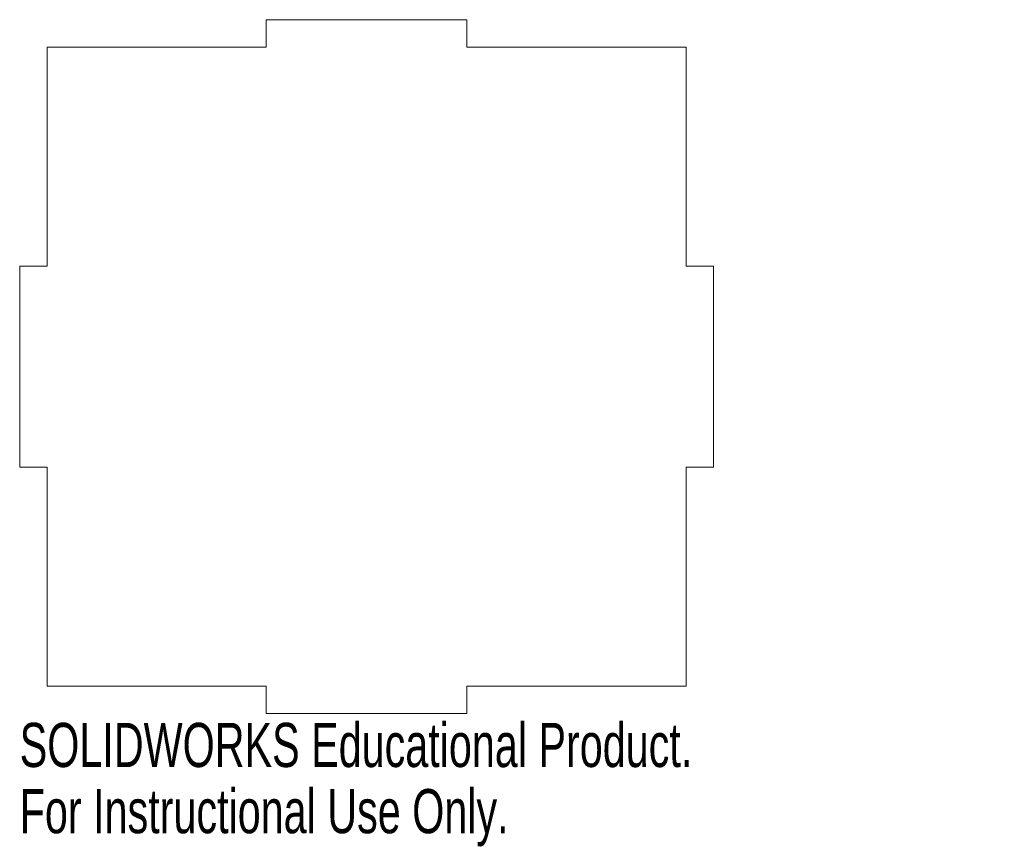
# Model space of a CAD drawing. Header units: millimetres. Extents: x -73 to 35, y -18 to 73.
import ezdxf

# ---------------------------------------------------------------- set-up
doc = ezdxf.new("R2010")
doc.units = ezdxf.units.MM
doc.styles.add('SLDTEXTSTYLE0', font='TXT', dxfattribs={"width": 0.7})

msp = doc.modelspace()

# ---------------------------------------------------------------- linework, layer by layer
at = {"color": 7, "linetype": 'Continuous', "lineweight": 15}
for p, q in [((-24, 73), (-46, 73)), ((-46, 73), (-46, 70)), ((-24, 70), (-24, 73)), ((-70, 70), (-70, 46)), ((-46, 70), (-70, 70)), ((0, 70), (-24, 70)), ((0, 46), (0, 70)), ((-70, 46), (-73, 46)), ((-73, 46), (-73, 24)), ((3, 46), (0, 46)), ((3, 24), (3, 46)), ((-73, 24), (-70, 24)), ((-70, 24), (-70, 0)), ((0, 0), (0, 24)), ((0, 24), (3, 24)), ((-70, 0), (-46, 0)), ((-46, 0), (-46, -3)), ((-24, -3), (-24, 0)), ((-24, 0), (0, 0)), ((-46, -3), (-24, -3))]:
    msp.add_line(p, q, dxfattribs=at)

# ---------------------------------------------------------------- texts
at = {"color": 7, "linetype": 'Continuous', "char_height": 4.8336, "attachment_point": 1, "style": 'SLDTEXTSTYLE0'}
for s, insert in [('SOLIDWORKS Educational Product.', (-73, -4.02)), ('For Instructional Use Only.', (-73, -11.27))]:
    msp.add_mtext(s, dxfattribs=dict(at, insert=insert))

doc.saveas('drawing.dxf')
